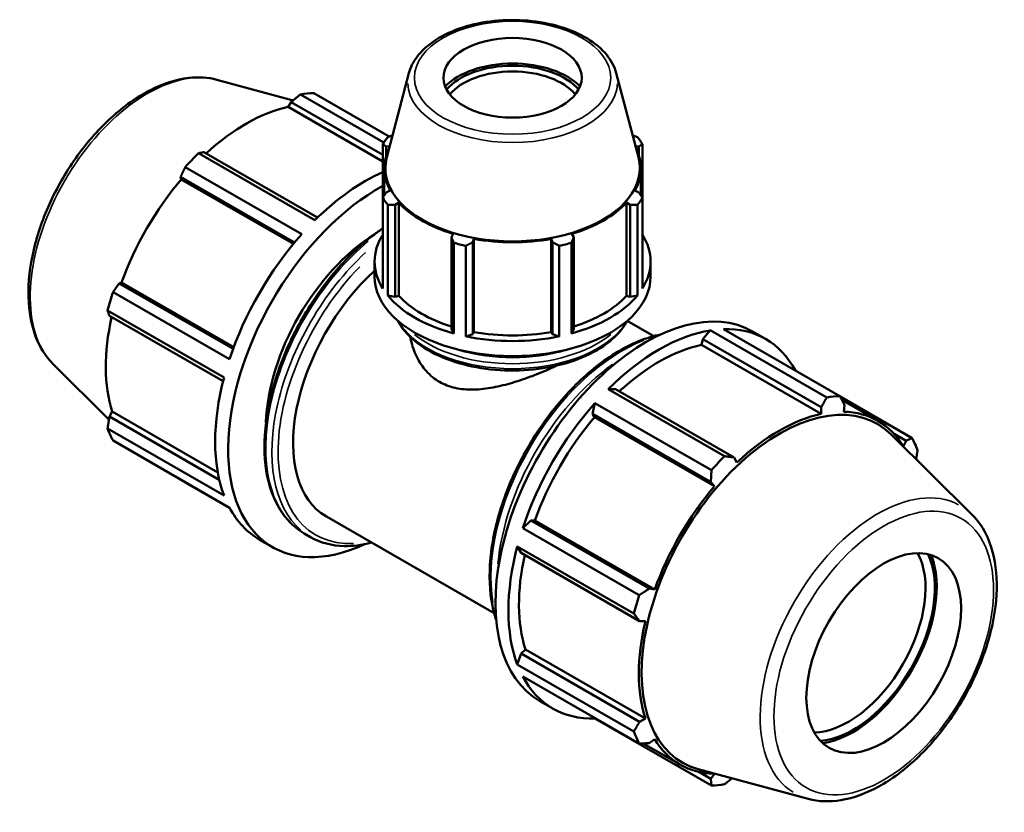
# Model space of a CAD drawing. Header units: inches. Extents: x 0.1 to 44.9, y -10.1 to 31.4.
# Tile 7 of 7: x 37.4 to 44.9, y 25.4 to 31.4. Entities that reach past the tile are written whole.
import ezdxf

# ---------------------------------------------------------------- set-up
doc = ezdxf.new("R2010")
doc.units = ezdxf.units.IN
doc.header["$MEASUREMENT"] = 0
doc.layers.add('Visible (ANSI)', color=7, linetype='Continuous', lineweight=50)
doc.layers.add('Visible Narrow (ANSI)', color=7, linetype='Continuous', lineweight=35)

msp = doc.modelspace()

# ---------------------------------------------------------------- linework, layer by layer
at = {"layer": 'Visible (ANSI)'}
for p, q in [((38.9283, 30.9621), (39.5047, 30.8058)), ((40.382, 31.012), (40.2147, 30.3758)), ((41.9526, 31.012), (42.1199, 30.3758)), ((40.1924, 30.4878), (39.5613, 30.8512)), ((39.661, 30.8609), (40.2327, 30.5317)), ((39.468, 30.7561), (39.4895, 30.7934)), ((40.184, 30.3438), (39.468, 30.7561)), ((39.4895, 30.7934), (40.184, 30.3935)), ((40.184, 30.4749), (40.184, 30.0674)), ((40.2105, 30.4559), (40.2364, 30.4585)), ((40.2105, 30.3888), (40.2105, 30.4559)), ((42.0982, 30.4585), (42.1241, 30.4559)), ((42.1241, 30.4559), (42.1241, 30.3888)), ((42.1506, 30.0674), (42.1506, 30.4749)), ((38.788, 30.4059), (39.6702, 29.8978)), ((39.6909, 29.9181), (38.8301, 30.4138)), ((39.5705, 29.7926), (38.6883, 30.3007)), ((40.1954, 30.0851), (40.1954, 30.2906)), ((42.1391, 30.0851), (42.1391, 30.2906)), ((38.6536, 30.2275), (39.5168, 29.7304)), ((38.6583, 30.2079), (38.6536, 30.2275)), ((39.5073, 29.719), (38.6583, 30.2079)), ((40.184, 29.3813), (40.184, 30.0674)), ((40.2404, 30.1223), (40.2105, 30.1085)), ((42.1241, 30.1085), (42.0942, 30.1223)), ((42.1506, 30.0674), (42.1506, 29.3813)), ((40.2218, 30.0148), (40.2218, 29.3288)), ((40.2774, 30.0155), (40.3053, 30.0321)), ((40.2774, 29.3183), (40.2774, 30.0155)), ((40.3053, 29.3266), (40.3053, 30.0321)), ((42.0293, 29.3266), (42.0293, 30.0321)), ((42.0293, 30.0321), (42.0571, 30.0155)), ((42.0571, 30.0155), (42.0571, 29.3183)), ((42.1128, 29.3288), (42.1128, 30.0148)), ((40.7185, 29.7941), (40.7041, 29.7698)), ((40.7041, 29.7698), (40.7041, 29.0726)), ((40.8656, 29.7313), (40.8751, 29.7568)), ((40.8751, 29.0513), (40.8751, 29.7568)), ((41.4595, 29.0513), (41.4595, 29.7568)), ((41.4595, 29.7568), (41.469, 29.7313)), ((41.6305, 29.7698), (41.616, 29.7941)), ((41.6305, 29.0726), (41.6305, 29.7698)), ((40.7222, 29.0406), (40.7222, 29.7267)), ((40.8135, 29.7049), (40.8135, 29.0188)), ((40.8656, 29.0341), (40.8656, 29.7313)), ((41.469, 29.7313), (41.469, 29.0341)), ((41.5211, 29.0188), (41.5211, 29.7049)), ((41.6124, 29.7267), (41.6124, 29.0406)), ((40.1223, 29.4711), (40.1223, 29.5851)), ((42.2123, 29.4711), (42.2123, 29.5851)), ((38.1874, 29.42), (38.2066, 29.4256)), ((39.0506, 28.9229), (38.1874, 29.42)), ((39.0557, 28.9367), (38.2066, 29.4256)), ((38.1414, 29.3535), (39.0237, 28.8455)), ((40.2218, 29.3288), (40.2774, 29.3183)), ((40.2774, 29.3183), (40.3053, 29.3266)), ((42.0293, 29.3266), (42.0571, 29.3183)), ((42.0571, 29.3183), (42.1128, 29.3288)), ((38.9824, 28.7064), (38.1001, 29.2145)), ((38.1142, 29.1738), (38.9751, 28.6781)), ((42.0357, 29.1364), (42.2367, 29.0206)), ((40.7041, 29.0726), (40.7222, 29.0406)), ((40.8135, 29.0188), (40.8656, 29.0341)), ((40.8656, 29.0341), (40.8751, 29.0513)), ((41.4595, 29.0513), (41.469, 29.0341)), ((41.469, 29.0341), (41.5211, 29.0188)), ((41.6124, 29.0406), (41.6305, 29.0726)), ((42.6644, 29.0643), (42.6074, 28.998)), ((43.5466, 28.5562), (42.6644, 29.0643)), ((42.7641, 29.0739), (43.6463, 28.5659)), ((42.9851, 29.0555), (43.0836, 28.9988)), ((42.6074, 28.998), (42.5971, 28.9543)), ((42.5971, 28.9543), (43.5053, 28.4312)), ((42.6074, 28.998), (43.5045, 28.4814)), ((37.688, 28.8083), (38.1108, 28.3898)), ((41.948, 28.6183), (41.891, 28.6189)), ((41.891, 28.6189), (42.7733, 28.1109)), ((42.8451, 28.1017), (41.948, 28.6183)), ((44.1932, 28.2485), (43.6481, 28.5624)), ((41.7913, 28.5138), (41.7715, 28.4321)), ((42.6736, 28.0057), (41.7913, 28.5138)), ((43.6622, 28.5352), (43.9354, 28.3778)), ((43.6763, 28.4478), (43.681, 28.4985)), ((38.1142, 28.4115), (38.1358, 28.4486)), ((38.946, 27.9325), (38.1142, 28.4115)), ((38.9344, 27.9887), (38.1358, 28.4486)), ((41.7715, 28.4321), (41.7873, 28.406)), ((41.7715, 28.4321), (42.6686, 27.9155)), ((43.5045, 28.4814), (43.5053, 28.4312)), ((41.7873, 28.406), (42.6955, 27.883)), ((38.1001, 28.3203), (38.9824, 27.8123)), ((44.6466, 27.6691), (44.0327, 28.2767)), ((44.0579, 28.2793), (44.1472, 28.2279)), ((39.0237, 27.7208), (38.1414, 28.2289)), ((44.1472, 28.2279), (44.128, 28.1857)), ((42.8666, 28.0634), (42.8451, 28.1017)), ((38.6883, 27.9115), (39.0256, 27.7173)), ((42.6686, 27.9155), (42.6955, 27.883)), ((39.7571, 27.653), (41.0278, 26.9213)), ((41.3053, 27.6246), (41.2445, 27.5666)), ((41.3357, 27.6238), (41.3053, 27.6246)), ((42.2024, 27.108), (41.3053, 27.6246)), ((41.3357, 27.6238), (42.2439, 27.1008)), ((39.5901, 27.5256), (39.6369, 27.4986)), ((41.2445, 27.5666), (42.1267, 27.0586)), ((39.251, 27.4786), (39.3495, 27.4219)), ((41.2032, 27.4276), (41.2321, 27.3783)), ((42.0854, 26.9195), (41.2032, 27.4276)), ((41.2321, 27.3783), (42.1292, 26.8617)), ((42.2439, 27.1008), (42.2024, 27.108)), ((42.1292, 26.8617), (42.173, 26.8622)), ((41.2648, 26.6467), (41.2321, 26.616)), ((41.2648, 26.6467), (42.173, 26.1237)), ((41.2321, 26.616), (41.2032, 26.5334)), ((42.1292, 26.0994), (41.2321, 26.616)), ((41.2032, 26.5334), (42.0854, 26.0254)), ((42.1267, 25.9339), (41.2445, 26.4419)), ((41.3732, 26.2565), (41.4718, 26.1997)), ((41.7903, 26.1276), (41.7913, 26.1246)), ((41.7913, 26.1246), (42.6736, 25.6165)), ((42.173, 26.1237), (42.1292, 26.0994)), ((42.2024, 25.9374), (42.2439, 25.9668)), ((42.1575, 25.9353), (42.4364, 25.7747)), ((43.4063, 25.5153), (42.5727, 25.7414)), ((42.6686, 25.6668), (42.5771, 25.7195)), ((42.6955, 25.7047), (42.6686, 25.6668))]:
    msp.add_line(p, q, dxfattribs=at)
for centre, major_axis, ratio in [((41.1673, 30.9775), (0.5236, 0), 0.575862), ((43.978, 26.6201), (0.4136, 0.7182), 0.578093)]:
    msp.add_ellipse(centre, major_axis=major_axis, ratio=ratio, dxfattribs=at)
for centre, major_axis, ratio, start_param, end_param in [((41.1673, 30.7492), (-0.583, 0), 0.575862, 3.644562, 5.780216), ((41.1673, 30.7492), (-0.555, 0), 0.575862, 3.590583, 5.834194), ((41.1673, 30.7236), (0.5236, 0), 0.575862, 0.434594, 2.706999), ((39.1746, 29.3862), (0.8059, 1.3995), 0.578093, 0.343502, 0.438029), ((39.1487, 29.4011), (0.7495, 1.3016), 0.578093, 0.478032, 1.071949), ((41.1673, 30.2711), (-1.045, 0), 0.575862, 5.843222, 5.93775), ((41.1673, 30.2711), (1.045, 0), 0.575862, 0.345435, 0.439963), ((41.1673, 30.2906), (-0.9719, 0), 0.575862, 6.005952, 6.588618), ((41.1673, 30.2906), (0.9719, 0), 0.575862, 5.977753, 6.560419), ((39.1746, 29.3862), (-0.8059, -1.3995), 0.578093, 4.270492, 4.36502), ((41.1673, 30.2928), (-0.9634, 0), 0.575862, 6.1329, 9.575063), ((39.1487, 29.4011), (0.7495, 1.3016), 0.578093, 1.26343, 1.874295), ((40.0569, 28.8781), (-0.8059, -1.3995), 0.578093, 3.813507, 4.270492), ((40.1554, 28.8214), (-0.8059, -1.3995), 0.578093, 3.90001, 6.972291), ((41.1673, 30.2711), (-1.045, 0), 0.575862, 0.345435, 0.439963), ((41.1673, 30.2711), (1.045, 0), 0.575862, 5.843222, 5.93775), ((41.1673, 30.2906), (0.9718, 0), 0.575862, 3.621558, 4.232423), ((41.1673, 30.2906), (0.9718, 0), 0.575862, 5.192355, 5.80322), ((40.0569, 28.8781), (-0.8059, -1.3995), 0.578093, 4.36502, 5.055891), ((40.1554, 28.8214), (-0.6045, -1.0496), 0.578093, 3.965829, 5.458949), ((41.1673, 29.5851), (-1.045, 0), 0.575862, 5.93775, 6.628621), ((41.1673, 30.2906), (0.9719, 0), 0.575862, 4.406956, 5.017822), ((41.1673, 29.5851), (1.045, 0), 0.575862, 5.93775, 6.628621), ((41.1673, 30.2711), (1.045, 0), 0.575862, 4.272426, 4.366954), ((41.1673, 30.2711), (1.045, 0), 0.575862, 5.057824, 5.152352), ((40.3615, 28.7027), (-0.6045, -1.0496), 0.578093, 4.208166, 6.283185), ((41.1673, 29.4711), (-1.045, 0), 0.575862, 0, 3.141593), ((39.1746, 29.3862), (-0.8059, -1.3995), 0.578093, 5.055891, 5.150418), ((41.1673, 29.5851), (1.045, 0), 0.575862, 3.581556, 4.272426), ((41.1673, 29.5851), (0.9719, 0), 0.575862, 3.621558, 4.215556), ((42.1792, 27.656), (0.8059, 1.3995), 0.578093, 0, 3.141593), ((41.1673, 29.5851), (1.045, 0), 0.575862, 5.152352, 5.843222), ((41.1673, 29.5851), (0.9719, 0), 0.575862, 5.209222, 5.80322), ((39.1487, 29.4011), (0.7495, 1.3016), 0.578093, 2.065615, 2.659693), ((42.2777, 27.5993), (0.8059, 1.3995), 0.578093, 5.939684, 6.626687), ((41.1673, 29.5851), (1.045, 0), 0.575862, 4.366954, 5.057824), ((41.1673, 29.5851), (0.9719, 0), 0.575862, 4.406956, 5.017822), ((42.2777, 27.5993), (-0.8059, -1.3995), 0.578093, 3.579622, 4.270492), ((42.2777, 27.5993), (-0.7495, -1.3016), 0.578093, 3.619624, 4.213542), ((40.0569, 28.8781), (-0.8059, -1.3995), 0.578093, 5.150418, 5.841289), ((43.1599, 27.0912), (0.8059, 1.3995), 0.578093, 0.343502, 0.438029), ((42.2777, 27.5993), (-0.8059, -1.3995), 0.578093, 4.36502, 5.055891), ((43.191, 27.0733), (0.7384, 1.2823), 0.578093, 6.13202, 9.575944), ((43.1859, 27.0762), (-0.7495, -1.3016), 0.578093, 3.619624, 4.23049), ((43.1859, 27.0762), (0.7495, 1.3016), 0.578093, 5.975819, 6.586684), ((42.2777, 27.5993), (-0.7495, -1.3016), 0.578093, 4.405023, 5.015888), ((39.1746, 29.3862), (-0.8059, -1.3995), 0.578093, 5.841289, 5.935816), ((43.1599, 27.0912), (0.8059, 1.3995), 0.578093, 5.841289, 5.935816), ((43.1599, 27.0912), (-0.8059, -1.3995), 0.578093, 4.270492, 4.36502), ((43.1859, 27.0762), (-0.7495, -1.3016), 0.578093, 4.405023, 5.015888), ((40.0569, 28.8781), (-0.8059, -1.3995), 0.578093, 5.935816, 6.283185), ((42.2777, 27.5993), (-0.8059, -1.3995), 0.578093, 5.150418, 5.841289), ((43.7087, 26.7752), (0.4136, 0.7182), 0.578093, 3.472004, 5.952774), ((43.7438, 26.755), (-0.4384, -0.7613), 0.578093, 0.378428, 2.763164), ((42.2777, 27.5993), (-0.7495, -1.3016), 0.578093, 5.207208, 5.801286), ((43.7438, 26.755), (0.4487, 0.7792), 0.578093, 3.558236, 5.866542), ((43.1599, 27.0912), (-0.8059, -1.3995), 0.578093, 5.055891, 5.150418), ((43.1859, 27.0762), (-0.7495, -1.3016), 0.578093, 5.190421, 5.801286), ((42.2777, 27.5993), (-0.8059, -1.3995), 0.578093, 5.935816, 6.626687), ((43.1599, 27.0912), (-0.8059, -1.3995), 0.578093, 5.841289, 5.935816), ((43.1859, 27.0762), (-0.7495, -1.3016), 0.578093, 5.975819, 6.586684), ((43.1599, 27.0912), (-0.8059, -1.3995), 0.578093, 0.343502, 0.438029)]:
    msp.add_ellipse(centre, major_axis=major_axis, ratio=ratio, start_param=start_param, end_param=end_param, dxfattribs=at)
for points, knots in [([(41.9526, 31.012), (41.9397, 31.0611), (41.9146, 31.1079), (41.8418, 31.1969), (41.792, 31.2384), (41.6727, 31.3109), (41.6023, 31.3413), (41.4497, 31.3871), (41.3674, 31.4025), (41.1993, 31.4172), (41.1136, 31.4165), (40.9466, 31.3992), (40.8654, 31.3826), (40.7152, 31.3345), (40.6463, 31.303), (40.5278, 31.2273), (40.4782, 31.183), (40.4136, 31.0956), (40.3932, 31.0547), (40.382, 31.012)], [0.935683, 0.935683, 0.935683, 0.935683, 1.225932, 1.225932, 1.544561, 1.544561, 1.875556, 1.875556, 2.205797, 2.205797, 2.534489, 2.534489, 2.863256, 2.863256, 3.193658, 3.193658, 3.524412, 3.524412, 3.776706, 3.776706, 3.776706, 3.776706]), ([(37.688, 28.8083), (37.6307, 28.8649), (37.5862, 28.9365), (37.5214, 29.1072), (37.5036, 29.2085), (37.4984, 29.4297), (37.5122, 29.5503), (37.5698, 29.796), (37.6136, 29.9211), (37.7263, 30.1632), (37.7951, 30.2802), (37.951, 30.4954), (38.0381, 30.5935), (38.2229, 30.7612), (38.3207, 30.8308), (38.5186, 30.933), (38.6187, 30.9657), (38.7893, 30.9848), (38.8612, 30.9803), (38.9283, 30.9621)], [4.076223, 4.076223, 4.076223, 4.076223, 4.366803, 4.366803, 4.685414, 4.685414, 5.016306, 5.016306, 5.346508, 5.346508, 5.675193, 5.675193, 6.003958, 6.003958, 6.33433, 6.33433, 6.664951, 6.664951, 6.915484, 6.915484, 6.915484, 6.915484]), ([(40.184, 29.8364), (40.1612, 29.8209), (40.1385, 29.8045), (40.0105, 29.7068), (39.9082, 29.6083), (39.7202, 29.3856), (39.6345, 29.2615), (39.4881, 29.0001), (39.4274, 28.8629), (39.3369, 28.5888), (39.3073, 28.452), (39.2824, 28.1921), (39.2872, 28.0691), (39.3317, 27.8497), (39.3714, 27.7531), (39.4719, 27.6126), (39.5269, 27.562), (39.5901, 27.5256)], [6.37464, 6.37464, 6.37464, 6.37464, 6.443849, 6.443849, 6.767732, 6.767732, 7.090948, 7.090948, 7.413905, 7.413905, 7.737192, 7.737192, 8.06114, 8.06114, 8.383877, 8.383877, 8.641314, 8.641314, 8.641314, 8.641314]), ([(40.2995, 29.1359), (40.2999, 29.1351), (40.3004, 29.1343), (40.33, 29.0788), (40.3734, 29.0279), (40.4856, 28.9355), (40.5554, 28.8945), (40.7134, 28.8274), (40.8015, 28.8014), (40.987, 28.7673), (41.0842, 28.759), (41.278, 28.7607), (41.3746, 28.7707), (41.5578, 28.808), (41.6444, 28.8354), (41.7991, 28.9053), (41.8671, 28.9478), (41.9704, 29.0387), (42.0088, 29.0858), (42.0351, 29.1359)], [4.220815, 4.220815, 4.220815, 4.220815, 4.225483, 4.225483, 4.537357, 4.537357, 4.862119, 4.862119, 5.188206, 5.188206, 5.513243, 5.513243, 5.837854, 5.837854, 6.162976, 6.162976, 6.489134, 6.489134, 6.774759, 6.774759, 6.774759, 6.774759]), ([(40.3927, 29.0144), (40.3942, 29.0061), (40.3958, 28.9979), (40.4072, 28.9463), (40.4218, 28.9034), (40.461, 28.8235), (40.4856, 28.7865), (40.5435, 28.7224), (40.5768, 28.6955), (40.6131, 28.6746)], [11.211527, 11.211527, 11.211527, 11.211527, 11.285443, 11.285443, 11.676631, 11.676631, 12.067818, 12.067818, 12.459005, 12.459005, 12.459005, 12.459005]), ([(42.2868, 29.0324), (42.2391, 29.0227), (42.1905, 29.0082), (42.0349, 28.9482), (41.9265, 28.8857), (41.7157, 28.7248), (41.6134, 28.6263), (41.4254, 28.4036), (41.3397, 28.2795), (41.1933, 28.0182), (41.1325, 27.881), (41.0421, 27.6069), (41.0125, 27.47), (40.9875, 27.2101), (40.9923, 27.0871), (41.0221, 26.9407), (41.0314, 26.9055), (41.0427, 26.8721)], [5.972128, 5.972128, 5.972128, 5.972128, 6.120648, 6.120648, 6.443849, 6.443849, 6.767732, 6.767732, 7.090948, 7.090948, 7.413905, 7.413905, 7.737192, 7.737192, 8.06114, 8.06114, 8.168906, 8.168906, 8.168906, 8.168906]), ([(40.6131, 28.6746), (40.6494, 28.6537), (40.69, 28.6381), (40.7771, 28.6186), (40.8237, 28.6147), (40.9199, 28.6166), (40.9696, 28.6224), (41.0692, 28.6409), (41.1191, 28.6535), (41.2151, 28.6821), (41.2648, 28.6991), (41.3645, 28.7369), (41.4145, 28.7576), (41.4763, 28.7852), (41.4897, 28.7913), (41.5029, 28.7974)], [0, 0, 0, 0, 0.391187, 0.391187, 0.782374, 0.782374, 1.173562, 1.173562, 1.564749, 1.564749, 1.952249, 1.952249, 2.33975, 2.33975, 2.448068, 2.448068, 2.448068, 2.448068]), ([(43.4063, 25.5153), (43.4841, 25.4942), (43.5683, 25.4916), (43.7485, 25.5213), (43.845, 25.5567), (44.0389, 25.6632), (44.1363, 25.7357), (44.3199, 25.9089), (44.4061, 26.0095), (44.5589, 26.2285), (44.6256, 26.3468), (44.7335, 26.5896), (44.7746, 26.7141), (44.8269, 26.9582), (44.838, 27.0777), (44.8271, 27.3001), (44.8051, 27.4031), (44.736, 27.5603), (44.696, 27.6203), (44.6466, 27.6691)], [2.509294, 2.509294, 2.509294, 2.509294, 2.799875, 2.799875, 3.118485, 3.118485, 3.449377, 3.449377, 3.779579, 3.779579, 4.108264, 4.108264, 4.437029, 4.437029, 4.767401, 4.767401, 5.098022, 5.098022, 5.348555, 5.348555, 5.348555, 5.348555]), ([(39.6369, 27.4986), (39.7121, 27.4553), (39.7986, 27.4323), (39.9576, 27.4287), (40.027, 27.4377), (40.0979, 27.4568)], [2.3581282, 2.3581282, 2.3581282, 2.3581282, 2.6639314, 2.6639314, 2.882156, 2.882156, 2.882156, 2.882156])]:
    msp.add_open_spline(points, degree=3, knots=knots, dxfattribs=at)
for points, weights in [([(39.5613, 30.8512), (39.5245, 30.8218), (39.4895, 30.7934)], [1, 1.0008977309, 1.00097847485]), ([(40.2218, 30.5274), (40.2403, 30.5347), (40.2583, 30.5416)], [1, 1.00054073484, 1.00073522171]), ([(42.0763, 30.5416), (42.0943, 30.5347), (42.1128, 30.5274)], [1.00073522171, 1.00054073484, 1]), ([(40.2105, 30.4559), (40.1975, 30.4653), (40.184, 30.4749)], [1.00084423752, 1.0008306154, 1]), ([(42.1506, 30.4749), (42.137, 30.4653), (42.1241, 30.4559)], [1, 1.0008306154, 1.00084423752]), ([(38.8301, 30.4138), (38.8093, 30.41), (38.788, 30.4059)], [1.00097847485, 1.0008977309, 1]), ([(38.6883, 30.3007), (38.6704, 30.2635), (38.6536, 30.2275)], [1, 1.0008977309, 1.00097847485]), ([(40.184, 30.0674), (40.1975, 30.0885), (40.2105, 30.1085)], [1, 1.0008306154, 1.00084423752]), ([(42.1241, 30.1085), (42.137, 30.0885), (42.1506, 30.0674)], [1.00084423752, 1.0008306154, 1]), ([(40.2774, 30.0155), (40.2502, 30.0153), (40.2218, 30.0148)], [1.00084423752, 1.0008306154, 1]), ([(42.1128, 30.0148), (42.0844, 30.0153), (42.0571, 30.0155)], [1, 1.0008306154, 1.00084423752]), ([(40.7222, 29.7267), (40.713, 29.7488), (40.7041, 29.7698)], [1, 1.0008306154, 1.00084423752]), ([(41.6305, 29.7698), (41.6216, 29.7488), (41.6124, 29.7267)], [1.00084423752, 1.0008306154, 1]), ([(40.8656, 29.7313), (40.8401, 29.7185), (40.8135, 29.7049)], [1.00084423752, 1.0008306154, 1]), ([(41.5211, 29.7049), (41.4945, 29.7185), (41.469, 29.7313)], [1, 1.0008306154, 1.00084423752]), ([(38.1874, 29.42), (38.1647, 29.3875), (38.1414, 29.3535)], [1.00097847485, 1.0008977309, 1]), ([(38.1001, 29.2145), (38.1072, 29.1938), (38.1142, 29.1738)], [1, 1.0008977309, 1.00097847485]), ([(43.6463, 28.5659), (43.6642, 28.5314), (43.681, 28.4985)], [1, 1.0008977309, 1.00097847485]), ([(43.5045, 28.4814), (43.5253, 28.5179), (43.5466, 28.5562)], [1.00097847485, 1.0008977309, 1]), ([(38.1142, 28.4115), (38.1072, 28.3669), (38.1001, 28.3203)], [1.00097847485, 1.0008977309, 1]), ([(44.1472, 28.2279), (44.1699, 28.2379), (44.1932, 28.2485)], [1.00097847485, 1.0008977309, 1]), ([(44.2345, 28.1571), (44.2291, 28.1217), (44.2238, 28.0876)], [1, 1.00068069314, 1.00089168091]), ([(42.7733, 28.1109), (42.8101, 28.1061), (42.8451, 28.1017)], [1, 1.0008977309, 1.00097847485]), ([(42.6686, 27.9155), (42.6712, 27.9596), (42.6736, 28.0057)], [1.00097847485, 1.0008977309, 1]), ([(38.6865, 27.915), (38.6874, 27.9132), (38.6883, 27.9115)], [1.00008845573, 1.00004526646, 1]), ([(42.1267, 27.0586), (42.1655, 27.0837), (42.2024, 27.108)], [1, 1.0008977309, 1.00097847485]), ([(42.1292, 26.8617), (42.1079, 26.8899), (42.0854, 26.9195)], [1.00097847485, 1.0008977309, 1]), ([(42.0854, 26.0254), (42.1079, 26.0631), (42.1292, 26.0994)], [1, 1.0008977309, 1.00097847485]), ([(42.2024, 25.9374), (42.1655, 25.9356), (42.1267, 25.9339)], [1.00097847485, 1.0008977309, 1]), ([(42.6736, 25.6165), (42.6712, 25.6421), (42.6686, 25.6668)], [1, 1.0008977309, 1.00097847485]), ([(42.8299, 25.6716), (42.8021, 25.6492), (42.7733, 25.6262)], [1.00090517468, 1.00070329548, 1])]:
    msp.add_rational_spline(points, weights, degree=2, dxfattribs=at)
at = {"layer": 'Visible Narrow (ANSI)'}
for centre, major_axis, ratio in [((41.1673, 30.9775), (-0.743, 0), 0.575862), ((43.978, 26.6201), (-0.5869, -1.0191), 0.578093)]:
    msp.add_ellipse(centre, major_axis=major_axis, ratio=ratio, dxfattribs=at)
for centre, major_axis, ratio, start_param, end_param in [((38.403, 29.8306), (0.6273, 1.0894), 0.578093, 0.293129, 2.848464), ((41.1673, 30.9436), (-0.7942, 0), 0.575862, 0.021823, 3.11977), ((40.2913, 28.7432), (-0.7012, -1.2176), 0.578093, 4.145735, 6.170688), ((40.3381, 28.7162), (-0.7012, -1.2176), 0.578093, 4.215329, 6.174351), ((40.3615, 28.7027), (-0.6846, -1.1889), 0.578093, 4.296228, 6.641677), ((41.1673, 29.2974), (0.9092, 0), 0.575862, 3.58991, 5.834868), ((41.1673, 29.3345), (0.9091, 0), 0.575862, 3.754135, 5.670643), ((41.9965, 27.7612), (0.7012, 1.2176), 0.578093, 0.616921, 2.524671), ((41.1673, 29.3616), (-0.876, 0), 0.575862, 1.098545, 2.043048), ((42.0433, 27.7342), (-0.7012, -1.2176), 0.578093, 4.042336, 5.382442), ((43.9316, 26.6468), (0.6273, 1.0894), 0.578093, 0.021031, 3.120562)]:
    msp.add_ellipse(centre, major_axis=major_axis, ratio=ratio, start_param=start_param, end_param=end_param, dxfattribs=at)

doc.saveas('drawing.dxf')
